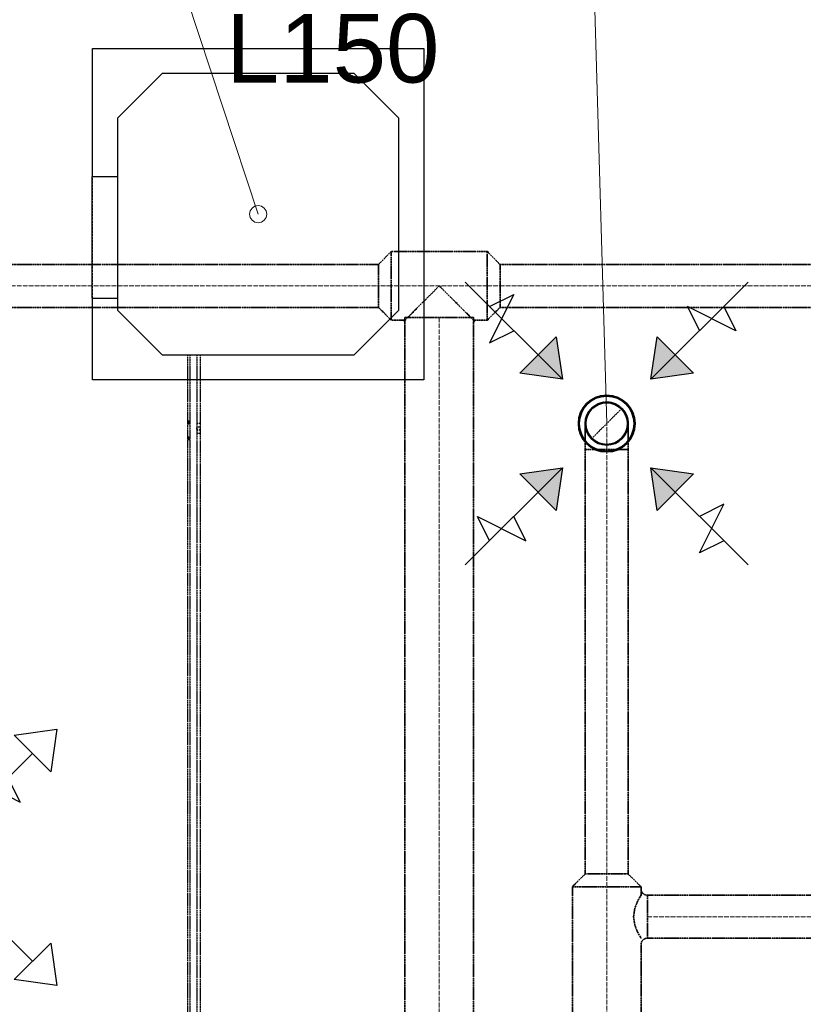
# Model space of a CAD drawing. Header units: millimetres. Extents: x -134161 to 355560, y -27497 to 30328.
# Tile 18 of 95: x -119211 to -116929, y 10779 to 13648. Entities that reach past the tile are written whole.
import ezdxf

# ---------------------------------------------------------------- set-up
doc = ezdxf.new("R2010")
doc.units = ezdxf.units.MM
for name, pattern in [('CenterLine', [17.2, 13, -2, 0.2, -2]), ('HIDDEN', [9.525, 6.35, -3.175]), ('UnderCeiling', [6.7, 4.2, -1, 0.5, -1])]:
    doc.linetypes.add(name, pattern=pattern)
for name, color, linetype in [('Dz1-Atpakalgaita', 7, 'CONTINUOUS'), ('Dz1-Fenkoils', 7, 'CONTINUOUS'), ('Dz1-Radiators', 7, 'CONTINUOUS'), ('Dz1-Teksts-', 7, 'CONTINUOUS'), ('Dz1-Turpgaita', 7, 'CONTINUOUS'), ('Vent-PN3-N', 7, 'CONTINUOUS'), ('Vent-PN3-N-Iekarta', 7, 'CONTINUOUS'), ('Vent-PN3-N-Plusmas bulta', 7, 'CONTINUOUS'), ('Vent-PN3-N-Teksts-', 7, 'CONTINUOUS'), ('Vent-PN3-P', 7, 'CONTINUOUS'), ('Vent-PN3-P-Plusmas bulta', 7, 'CONTINUOUS')]:
    doc.layers.add(name, color=color, linetype=linetype)
doc.styles.add('Arial', font='arial.ttf', dxfattribs={"height": 187.5})

# ---------------------------------------------------------------- blocks, each defined once
blk = doc.blocks.new('*U146')
at = {"layer": 'Vent-PN3-N-Teksts-', "color": 7, "linetype": 'Continuous', "lineweight": 15}
for p, q in [((14609.1, 13736.3, 2300), (13086, 13736.3, 2300)), ((14645.5, 12471, 2300), (14609.1, 13736.3, 2300))]:
    blk.add_line(p, q, dxfattribs=at)
at = {"layer": 'Vent-PN3-N-Teksts-', "color": 7, "linetype": 'Continuous', "lineweight": 25, "style": 'Arial'}
for s, p in [('URH/A-125', (13133.3, 13801.3, 2300)), ('L150', (13536.8, 13464.5, 2300))]:
    blk.add_text(s, height=200, dxfattribs=at).set_placement(p)
blk = doc.blocks.new('*U706')
at = {"layer": 'Vent-PN3-N', "color": 1, "linetype": 'UnderCeiling', "lineweight": 35}
for p, q in [((14545.5, 11121.9, 2600), (14583, 11158.9, 2600)), ((14745.5, 11121.9, 2600), (14708, 11158.9, 2600))]:
    blk.add_line(p, q, dxfattribs=at)
at = {"layer": 'Vent-PN3-N', "color": 7, "linetype": 'CenterLine', "lineweight": 18}
blk.add_line((14645.5, 11121.9, 2600), (14645.5, 11158.9, 2600), dxfattribs=at)
at = {"layer": 'Vent-PN3-N', "color": 1, "linetype": 'UnderCeiling', "lineweight": 35, "extrusion": (0, 1, 0)}
for centre, major_axis in [((14645.5, 11158.9, 2600), (-62.5, 0)), ((14645.5, 11121.9, 2600), (-100, 0))]:
    blk.add_ellipse(centre, major_axis=major_axis, ratio=1, start_param=0, end_param=3.141593, dxfattribs=at)
blk = doc.blocks.new('*U711')
at = {"layer": 'Vent-PN3-P', "color": 5, "linetype": 'UnderCeiling', "lineweight": 35}
for p, q in [((14297.9, 12972.2, 2600), (14334.9, 12934.7, 2600)), ((14297.9, 12772.2, 2600), (14334.9, 12809.7, 2600))]:
    blk.add_line(p, q, dxfattribs=at)
at = {"layer": 'Vent-PN3-P', "color": 7, "linetype": 'CenterLine', "lineweight": 18}
blk.add_line((14297.9, 12872.2, 2600), (14334.9, 12872.2, 2600), dxfattribs=at)
at = {"layer": 'Vent-PN3-P', "color": 5, "linetype": 'UnderCeiling', "lineweight": 35, "extrusion": (1, 0, 0)}
for centre, major_axis in [((14297.9, 12872.2, 2600), (0, 100)), ((14334.9, 12872.2, 2600), (0, 62.5))]:
    blk.add_ellipse(centre, major_axis=major_axis, ratio=1, start_param=0, end_param=3.141593, dxfattribs=at)
blk = doc.blocks.new('*U712')
at = {"layer": 'Vent-PN3-P', "color": 5, "linetype": 'UnderCeiling', "lineweight": 35}
for p, q in [((14017.9, 12972.2, 2600), (13980.9, 12934.7, 2600)), ((14017.9, 12772.2, 2600), (13980.9, 12809.7, 2600))]:
    blk.add_line(p, q, dxfattribs=at)
at = {"layer": 'Vent-PN3-P', "color": 7, "linetype": 'CenterLine', "lineweight": 18}
blk.add_line((14017.9, 12872.2, 2600), (13980.9, 12872.2, 2600), dxfattribs=at)
at = {"layer": 'Vent-PN3-P', "color": 5, "linetype": 'UnderCeiling', "lineweight": 35, "extrusion": (-1, 0, 0)}
for centre, major_axis in [((14017.9, 12872.2, 2600), (0, -100)), ((13980.9, 12872.2, 2600), (0, -62.5))]:
    blk.add_ellipse(centre, major_axis=major_axis, ratio=1, start_param=0, end_param=3.141593, dxfattribs=at)
blk = doc.blocks.new('*U714')
at = {"layer": 'Vent-PN3-P-Plusmas bulta', "color": 7, "linetype": 'Continuous', "lineweight": 25}
for p, q in [((12314.9, 11456.8, 2269), (12297.2, 11580.6, 2269)), ((12297.2, 11580.6, 2269), (12421, 11562.9, 2269)), ((12314.9, 11456.8, 2269), (12297.2, 11580.6, 2269)), ((12297.2, 11580.6, 2269), (12421, 11562.9, 2269)), ((12421, 11562.9, 2269), (12314.9, 11456.8, 2269)), ((12920.2, 11562.9, 2269), (13043.9, 11580.6, 2269)), ((12920.2, 11562.9, 2269), (13043.9, 11580.6, 2269)), ((13026.3, 11456.8, 2269), (12920.2, 11562.9, 2269)), ((13043.9, 11580.6, 2269), (13026.3, 11456.8, 2269)), ((13043.9, 11580.6, 2269), (13026.3, 11456.8, 2269)), ((12580.1, 11297.7, 2269), (12367.9, 11509.9, 2269)), ((12761.1, 11297.7, 2269), (12973.2, 11509.9, 2269)), ((12438.7, 11333.1, 2269), (12509.4, 11474.5, 2269)), ((12509.4, 11474.5, 2269), (12438.7, 11439.2, 2269)), ((12831.8, 11368.4, 2269), (12796.5, 11439.2, 2269)), ((12796.5, 11439.2, 2269), (12937.9, 11368.4, 2269)), ((12937.9, 11368.4, 2269), (12902.5, 11439.2, 2269)), ((12509.4, 11368.4, 2269), (12438.7, 11333.1, 2269)), ((12580.1, 11116.7, 2269), (12367.9, 10904.6, 2269)), ((12761.1, 11116.7, 2269), (12973.2, 10904.6, 2269)), ((12831.8, 11046, 2269), (12902.5, 11081.4, 2269)), ((12902.5, 11081.4, 2269), (12831.8, 10939.9, 2269)), ((12544.7, 10975.3, 2269), (12403.3, 11046, 2269)), ((12403.3, 11046, 2269), (12438.7, 10975.3, 2269)), ((12509.4, 11046, 2269), (12544.7, 10975.3, 2269)), ((12831.8, 10939.9, 2269), (12902.5, 10975.3, 2269)), ((12297.2, 10833.9, 2269), (12314.9, 10957.6, 2269)), ((12297.2, 10833.9, 2269), (12314.9, 10957.6, 2269)), ((12314.9, 10957.6, 2269), (12421, 10851.5, 2269)), ((12920.2, 10851.5, 2269), (13026.3, 10957.6, 2269)), ((13026.3, 10957.6, 2269), (13043.9, 10833.9, 2269)), ((13026.3, 10957.6, 2269), (13043.9, 10833.9, 2269)), ((12421, 10851.5, 2269), (12297.2, 10833.9, 2269)), ((12421, 10851.5, 2269), (12297.2, 10833.9, 2269)), ((13043.9, 10833.9, 2269), (12920.2, 10851.5, 2269)), ((13043.9, 10833.9, 2269), (12920.2, 10851.5, 2269))]:
    blk.add_line(p, q, dxfattribs=at)
blk = doc.blocks.new('*U716')
at = {"layer": 'Vent-PN3-N-Plusmas bulta', "linetype": 'Continuous', "lineweight": 25}
for points in [[(14498.7, 12723.8), (14516.4, 12600), (14392.7, 12617.7)], [(14898.3, 12617.7), (14774.5, 12600), (14792.2, 12723.8)], [(14392.7, 12324.2), (14516.4, 12341.9), (14498.7, 12218.2)], [(14792.2, 12218.2), (14774.5, 12341.9), (14898.3, 12324.2)]]:
    blk.add_hatch(color=7, dxfattribs=at).paths.add_polyline_path(points, flags=0)
at = {"layer": 'Vent-PN3-N-Plusmas bulta', "color": 7, "linetype": 'Continuous', "lineweight": 25}
for p, q in [((14516.4, 12600, 2237), (14233.6, 12882.9, 2237)), ((14774.5, 12600, 2237), (15057.4, 12882.9, 2237)), ((14304.3, 12812.1, 2237), (14375, 12847.5, 2237)), ((14375, 12847.5, 2237), (14304.3, 12706.1, 2237)), ((15022, 12741.4, 2237), (14880.6, 12812.1, 2237)), ((14880.6, 12812.1, 2237), (14915.9, 12741.4, 2237)), ((14986.6, 12812.1, 2237), (15022, 12741.4, 2237)), ((14304.3, 12706.1, 2237), (14375, 12741.4, 2237)), ((14498.7, 12723.8, 2237), (14516.4, 12600, 2237)), ((14774.5, 12600, 2237), (14792.2, 12723.8, 2237)), ((14516.4, 12600, 2237), (14392.7, 12617.7, 2237)), ((14898.3, 12617.7, 2237), (14774.5, 12600, 2237)), ((14516.4, 12341.9, 2237), (14233.6, 12059.1, 2237)), ((14392.7, 12324.2, 2237), (14516.4, 12341.9, 2237)), ((14516.4, 12341.9, 2237), (14498.7, 12218.2, 2237)), ((14774.5, 12341.9, 2237), (15057.4, 12059.1, 2237)), ((14792.2, 12218.2, 2237), (14774.5, 12341.9, 2237)), ((14774.5, 12341.9, 2237), (14898.3, 12324.2, 2237)), ((14915.9, 12094.4, 2237), (14986.6, 12235.9, 2237)), ((14986.6, 12235.9, 2237), (14915.9, 12200.5, 2237)), ((14304.3, 12129.8, 2237), (14268.9, 12200.5, 2237)), ((14268.9, 12200.5, 2237), (14410.3, 12129.8, 2237)), ((14410.3, 12129.8, 2237), (14375, 12200.5, 2237)), ((14986.6, 12129.8, 2237), (14915.9, 12094.4, 2237))]:
    blk.add_line(p, q, dxfattribs=at)
for points in [[(14498.7, 12723.8, 2237), (14516.4, 12600, 2237), (14392.7, 12617.7, 2237)], [(14898.3, 12617.7, 2237), (14774.5, 12600, 2237), (14792.2, 12723.8, 2237)], [(14392.7, 12324.2, 2237), (14516.4, 12341.9, 2237), (14498.7, 12218.2, 2237)], [(14792.2, 12218.2, 2237), (14774.5, 12341.9, 2237), (14898.3, 12324.2, 2237)]]:
    blk.add_3dface(points, dxfattribs=at)
blk = doc.blocks.new('*U723')
at = {"layer": 'Vent-PN3-N-Iekarta', "color": 1, "linetype": 'Continuous', "lineweight": 35}
for centre, radius in [((14645.5, 12471, 2300), 82.5), ((14645.5, 12471, 2287), 80), ((14645.5, 12471, 2289), 62.5), ((14645.5, 12471, 2300), 60.5)]:
    blk.add_circle(centre, radius, dxfattribs=at)
blk = doc.blocks.new('*U724')
at = {"layer": 'Vent-PN3-N', "color": 7, "linetype": 'Continuous', "lineweight": -3}
blk.add_line((14645.5, 12471, 2412.5), (14645.5, 12471, 2411.5), dxfattribs=at)
blk = doc.blocks.new('*U726')
at = {"layer": 'Vent-PN3-N', "color": 1, "linetype": 'UnderCeiling', "lineweight": 35}
for p, q in [((14764.2, 11096.9, 2600), (17508.9, 11096.9, 2600)), ((14764.2, 10971.9, 2600), (17508.9, 10971.9, 2600))]:
    blk.add_line(p, q, dxfattribs=at)
at = {"layer": 'Vent-PN3-N', "color": 7, "linetype": 'CenterLine', "lineweight": 18}
blk.add_line((14764.2, 11034.4, 2600), (17508.9, 11034.4, 2600), dxfattribs=at)
blk = doc.blocks.new('*U727')
at = {"layer": 'Vent-PN3-N', "color": 1, "linetype": 'UnderCeiling', "lineweight": 35}
for p, q in [((14545.5, 10946.9, 2600), (14545.5, 11121.9, 2600)), ((14745.5, 11096.9, 2600), (14745.5, 11121.9, 2600)), ((14735.2, 11078.6, 2644.2), (14727.1, 11058.3, 2657.7)), ((14742.6, 11092.1, 2623.9), (14735.2, 11078.6, 2644.2)), ((14745.5, 11096.9, 2600), (14742.6, 11092.1, 2623.9)), ((14727.1, 11058.3, 2657.7), (14723.5, 11034.4, 2662.5)), ((14723.5, 11034.4, 2662.5), (14727.1, 11010.5, 2657.7)), ((14727.1, 11010.5, 2657.7), (14735.2, 10990.2, 2644.2)), ((14735.2, 10990.2, 2644.2), (14742.6, 10976.6, 2623.9)), ((14742.6, 10976.6, 2623.9), (14745.5, 10971.9, 2600)), ((14745.5, 10946.9, 2600), (14745.5, 10953.1, 2600))]:
    blk.add_line(p, q, dxfattribs=at)
at = {"layer": 'Vent-PN3-N', "color": 7, "linetype": 'CenterLine', "lineweight": 18}
blk.add_line((14645.5, 10946.9, 2600), (14645.5, 11121.9, 2600), dxfattribs=at)
at = {"layer": 'Vent-PN3-N', "color": 1, "linetype": 'UnderCeiling', "lineweight": 35}
blk.add_ellipse((14764.2, 11115.6, 2600), major_axis=(-18.7, 0), ratio=1, start_param=0, end_param=1.570796, dxfattribs=at)
at = {"layer": 'Vent-PN3-N', "color": 1, "linetype": 'UnderCeiling', "lineweight": 35, "extrusion": (1, 0, 0)}
blk.add_ellipse((14764.2, 11034.4, 2600), major_axis=(0, 62.5), ratio=1, start_param=0, end_param=3.141593, dxfattribs=at)
at = {"layer": 'Vent-PN3-N', "color": 1, "linetype": 'UnderCeiling', "lineweight": 35, "extrusion": (0, 0, -1)}
blk.add_ellipse((14764.2, 10953.1, 2600), major_axis=(-18.7, 0), ratio=1, start_param=0, end_param=1.570796, dxfattribs=at)
blk = doc.blocks.new('*U728')
at = {"layer": 'Vent-PN3-N', "color": 1, "linetype": 'UnderCeiling', "lineweight": 35}
for p, q in [((14545.5, 10946.9, 2600), (14545.5, 9555.9, 2600)), ((14745.5, 10946.9, 2600), (14745.5, 9555.9, 2600))]:
    blk.add_line(p, q, dxfattribs=at)
at = {"layer": 'Vent-PN3-N', "color": 7, "linetype": 'CenterLine', "lineweight": 18}
blk.add_line((14645.5, 10946.9, 2600), (14645.5, 9555.9, 2600), dxfattribs=at)
blk = doc.blocks.new('*U730')
at = {"layer": 'Vent-PN3-N', "color": 1, "linetype": 'UnderCeiling', "lineweight": 35}
for p, q in [((14583, 12396, 2600), (14583, 11158.9, 2600)), ((14708, 12396, 2600), (14708, 11158.9, 2600))]:
    blk.add_line(p, q, dxfattribs=at)
at = {"layer": 'Vent-PN3-N', "color": 7, "linetype": 'CenterLine', "lineweight": 18}
blk.add_line((14645.5, 12396, 2600), (14645.5, 11158.9, 2600), dxfattribs=at)
blk = doc.blocks.new('*U731')
at = {"layer": 'Vent-PN3-N', "color": 7, "linetype": 'UnderCeiling', "lineweight": 18}
blk.add_line((14601.3, 12426.8, 2525), (14689.7, 12515.2, 2525), dxfattribs=at)
at = {"layer": 'Vent-PN3-N', "color": 1, "linetype": 'UnderCeiling', "lineweight": 35, "extrusion": (0, 0, -1)}
blk.add_ellipse((14645.5, 12471, 2525), major_axis=(-62.5, 0), ratio=1, start_param=0, end_param=3.141593, dxfattribs=at)
at = {"layer": 'Vent-PN3-N', "color": 7, "linetype": 'HIDDEN', "lineweight": -3, "extrusion": (0, 0, -1)}
blk.add_ellipse((14645.5, 12471, 2525), major_axis=(62.5, 0), ratio=1, start_param=0, end_param=3.141593, dxfattribs=at)
at = {"layer": 'Vent-PN3-N', "color": 1, "linetype": 'UnderCeiling', "lineweight": 35, "extrusion": (-1, 0, 0)}
for centre in [(14583, 12396, 2525), (14708, 12396, 2525)]:
    blk.add_ellipse(centre, major_axis=(0, 0, 75), ratio=1, start_param=0, end_param=1.570796, dxfattribs=at)
at = {"layer": 'Vent-PN3-N', "color": 7, "linetype": 'CenterLine', "lineweight": 18, "extrusion": (-1, 0, 0)}
blk.add_ellipse((14645.5, 12396, 2525), major_axis=(0, 0, 75), ratio=1, start_param=0, end_param=1.570796, dxfattribs=at)
at = {"layer": 'Vent-PN3-N', "color": 1, "linetype": 'UnderCeiling', "lineweight": 35, "extrusion": (0, -1, 0)}
blk.add_ellipse((14645.5, 12396, 2600), major_axis=(62.5, 0), ratio=1, start_param=0, end_param=3.141593, dxfattribs=at)
blk = doc.blocks.new('*U733')
at = {"layer": 'Vent-PN3-P', "color": 5, "linetype": 'UnderCeiling', "lineweight": 35}
for p, q in [((14057.9, 12779.7, 2600), (14057.9, 9591.1, 2600)), ((14257.9, 12779.7, 2600), (14257.9, 9591.1, 2600))]:
    blk.add_line(p, q, dxfattribs=at)
at = {"layer": 'Vent-PN3-P', "color": 7, "linetype": 'CenterLine', "lineweight": 18}
blk.add_line((14157.9, 12779.7, 2600), (14157.9, 9591.1, 2600), dxfattribs=at)
blk = doc.blocks.new('*U734')
at = {"layer": 'Vent-PN3-P', "color": 5, "linetype": 'UnderCeiling', "lineweight": 35}
for p, q in [((14297.9, 12972.2, 2600), (14017.9, 12972.2, 2600)), ((14157.9, 12872.2, 2700), (14119.6, 12833.9, 2692.4)), ((14196.2, 12833.9, 2692.4), (14157.9, 12872.2, 2700)), ((14119.6, 12833.9, 2692.4), (14087.2, 12801.5, 2670.7)), ((14228.6, 12801.5, 2670.7), (14196.2, 12833.9, 2692.4)), ((14087.2, 12801.5, 2670.7), (14065.5, 12779.8, 2638.3)), ((14250.3, 12779.8, 2638.3), (14228.6, 12801.5, 2670.7)), ((14057.9, 12772.2, 2600), (14017.9, 12772.2, 2600)), ((14065.5, 12779.8, 2638.3), (14058.3, 12772.6, 2602)), ((14257.5, 12772.6, 2602), (14250.3, 12779.8, 2638.3)), ((14297.9, 12772.2, 2600), (14257.9, 12772.2, 2600))]:
    blk.add_line(p, q, dxfattribs=at)
at = {"layer": 'Vent-PN3-P', "color": 7, "linetype": 'CenterLine', "lineweight": 18}
blk.add_line((14297.9, 12872.2, 2600), (14017.9, 12872.2, 2600), dxfattribs=at)
at = {"layer": 'Vent-PN3-P', "color": 5, "linetype": 'UnderCeiling', "lineweight": 35, "extrusion": (0, 0, -1)}
blk.add_ellipse((14050.4, 12764.7, 2600), major_axis=(0, 7.5), ratio=1, start_param=0, end_param=1.570796, dxfattribs=at)
at = {"layer": 'Vent-PN3-P', "color": 5, "linetype": 'UnderCeiling', "lineweight": 35, "extrusion": (0, -1, 0)}
blk.add_ellipse((14157.9, 12779.7, 2600), major_axis=(100, 0), ratio=1, start_param=0, end_param=3.141593, dxfattribs=at)
at = {"layer": 'Vent-PN3-P', "color": 5, "linetype": 'UnderCeiling', "lineweight": 35}
blk.add_ellipse((14265.4, 12764.7, 2600), major_axis=(0, 7.5), ratio=1, start_param=0, end_param=1.570796, dxfattribs=at)
blk = doc.blocks.new('*U735')
at = {"layer": 'Vent-PN3-P', "color": 5, "linetype": 'UnderCeiling', "lineweight": 35}
for p, q in [((14334.9, 12934.7, 2600), (15576.4, 12934.7, 2600)), ((14334.9, 12809.7, 2600), (15576.4, 12809.7, 2600))]:
    blk.add_line(p, q, dxfattribs=at)
at = {"layer": 'Vent-PN3-P', "color": 7, "linetype": 'CenterLine', "lineweight": 18}
blk.add_line((14334.9, 12872.2, 2600), (15576.4, 12872.2, 2600), dxfattribs=at)
blk = doc.blocks.new('*U738')
at = {"layer": 'Vent-PN3-P', "color": 5, "linetype": 'UnderCeiling', "lineweight": 35}
for p, q in [((12739.3, 12934.7, 2600), (13980.9, 12934.7, 2600)), ((12739.3, 12809.7, 2600), (13980.9, 12809.7, 2600))]:
    blk.add_line(p, q, dxfattribs=at)
at = {"layer": 'Vent-PN3-P', "color": 7, "linetype": 'CenterLine', "lineweight": 18}
blk.add_line((12739.3, 12872.2, 2600), (13980.9, 12872.2, 2600), dxfattribs=at)
blk = doc.blocks.new('*U958')
at = {"layer": 'Dz1-Teksts-', "color": 7, "linetype": 'Continuous', "lineweight": 0}
for p, q in [((16560, 13843.7, 2500), (14666, 13843.7, 2500)), ((16581.5, 13081.2, 2500), (16560, 13843.7, 2500))]:
    blk.add_line(p, q, dxfattribs=at)
at = {"layer": 'Dz1-Teksts-', "color": 7, "linetype": 'Continuous', "lineweight": 0, "extrusion": (0, 0, -1)}
blk.add_circle((-16581.5, 13081.2, -2500), 25, dxfattribs=at)
at = {"layer": 'Dz1-Teksts-', "color": 7, "linetype": 'Continuous', "lineweight": 0, "style": 'Arial'}
blk.add_text('Qdz=10000 W', height=200, dxfattribs=at).set_placement((14716.1, 13912.6, 2500))
blk = doc.blocks.new('*U971')
at = {"layer": 'Dz1-Atpakalgaita', "color": 6, "linetype": 'UnderCeiling', "lineweight": 25}
for p, q in [((13452.1, 12441.8, 2800), (13452.1, 8212.8, 2800)), ((13462.1, 12441.8, 2800), (13462.1, 8212.8, 2800))]:
    blk.add_line(p, q, dxfattribs=at)
blk = doc.blocks.new('*U972')
at = {"layer": 'Dz1-Turpgaita', "color": 4, "linetype": 'UnderCeiling', "lineweight": 25}
for p, q in [((13425.1, 12423.8, 2800), (13425.1, 8181.3, 2800)), ((13431.1, 12423.8, 2800), (13431.1, 8181.3, 2800))]:
    blk.add_line(p, q, dxfattribs=at)
blk = doc.blocks.new('*U973')
at = {"layer": 'Dz1-Teksts-', "color": 7, "linetype": 'Continuous', "lineweight": 0}
for p, q in [((13350.8, 13930, 2500), (11456.8, 13930, 2500)), ((13630.6, 13081.2, 2500), (13350.8, 13930, 2500))]:
    blk.add_line(p, q, dxfattribs=at)
at = {"layer": 'Dz1-Teksts-', "color": 7, "linetype": 'Continuous', "lineweight": 0, "extrusion": (0, 0, -1)}
blk.add_circle((-13630.6, 13081.2, -2500), 25, dxfattribs=at)
at = {"layer": 'Dz1-Teksts-', "color": 7, "linetype": 'Continuous', "lineweight": 0, "style": 'Arial'}
blk.add_text('Qdz=10000 W', height=200, dxfattribs=at).set_placement((11506.9, 13998.9, 2500))
blk = doc.blocks.new('*U974')
at = {"layer": 'Dz1-Turpgaita', "color": 4, "linetype": 'UnderCeiling', "lineweight": 25, "extrusion": (0, 0.707107, -0.707107)}
blk.add_ellipse((13428.1, 12430.1, 2797.4), major_axis=(-3, 0), ratio=1, start_param=0, end_param=3.141593, dxfattribs=at)
at = {"layer": 'Dz1-Turpgaita', "color": 7, "linetype": 'HIDDEN', "lineweight": -3, "extrusion": (0, 0.707107, -0.707107)}
blk.add_ellipse((13428.1, 12430.1, 2797.4), major_axis=(3, 0), ratio=1, start_param=0, end_param=3.141593, dxfattribs=at)
at = {"layer": 'Dz1-Turpgaita', "color": 4, "linetype": 'UnderCeiling', "lineweight": 25, "extrusion": (1, 0, 0)}
for centre in [(13425.1, 12423.8, 2791), (13431.1, 12423.8, 2791)]:
    blk.add_ellipse(centre, major_axis=(0, 6.36, 6.36), ratio=1, start_param=0, end_param=0.785398, dxfattribs=at)
at = {"layer": 'Dz1-Turpgaita', "color": 4, "linetype": 'UnderCeiling', "lineweight": 25, "extrusion": (0, -1, 0)}
blk.add_ellipse((13428.1, 12423.8, 2800), major_axis=(3, 0), ratio=1, start_param=0, end_param=3.141593, dxfattribs=at)
blk = doc.blocks.new('*U975')
at = {"layer": 'Dz1-Turpgaita', "color": 4, "linetype": 'UnderCeiling', "lineweight": 25}
for p, q in [((13425.1, 12472.8, 2754.6), (13425.1, 12430.1, 2797.4)), ((13431.1, 12472.8, 2754.6), (13431.1, 12430.1, 2797.4))]:
    blk.add_line(p, q, dxfattribs=at)
blk = doc.blocks.new('*U976')
at = {"layer": 'Dz1-Atpakalgaita', "color": 6, "linetype": 'UnderCeiling', "lineweight": 25, "extrusion": (0, 0, -1)}
blk.add_ellipse((13457.1, 12456.8, 2785), major_axis=(-5, 0), ratio=1, start_param=0, end_param=3.141593, dxfattribs=at)
at = {"layer": 'Dz1-Atpakalgaita', "color": 7, "linetype": 'HIDDEN', "lineweight": -3, "extrusion": (0, 0, -1)}
blk.add_ellipse((13457.1, 12456.8, 2785), major_axis=(5, 0), ratio=1, start_param=0, end_param=3.141593, dxfattribs=at)
at = {"layer": 'Dz1-Atpakalgaita', "color": 6, "linetype": 'UnderCeiling', "lineweight": 25, "extrusion": (1, 0, 0)}
for centre in [(13452.1, 12441.8, 2785), (13462.1, 12441.8, 2785)]:
    blk.add_ellipse(centre, major_axis=(0, 15), ratio=1, start_param=0, end_param=1.570796, dxfattribs=at)
at = {"layer": 'Dz1-Atpakalgaita', "color": 6, "linetype": 'UnderCeiling', "lineweight": 25, "extrusion": (0, -1, 0)}
blk.add_ellipse((13457.1, 12441.8, 2800), major_axis=(5, 0), ratio=1, start_param=0, end_param=3.141593, dxfattribs=at)
blk = doc.blocks.new('*U977')
at = {"layer": 'Dz1-Atpakalgaita', "color": 7, "linetype": 'Continuous', "lineweight": -3}
blk.add_line((13457.1, 12456.8, 2744.5), (13457.1, 12456.8, 2743.5), dxfattribs=at)
blk = doc.blocks.new('*U978')
at = {"layer": 'Dz1-Turpgaita', "color": 4, "linetype": 'UnderCeiling', "lineweight": 25, "extrusion": (0, 1, 0)}
blk.add_ellipse((13428.1, 12479.2, 2752), major_axis=(-3, 0), ratio=1, start_param=0, end_param=3.141593, dxfattribs=at)
at = {"layer": 'Dz1-Turpgaita', "color": 4, "linetype": 'UnderCeiling', "lineweight": 25, "extrusion": (-1, 0, 0)}
for centre in [(13425.1, 12479.2, 2761), (13431.1, 12479.2, 2761)]:
    blk.add_ellipse(centre, major_axis=(0, 0, -9), ratio=1, start_param=0, end_param=0.785398, dxfattribs=at)
at = {"layer": 'Dz1-Turpgaita', "color": 4, "linetype": 'UnderCeiling', "lineweight": 25, "extrusion": (0, -0.707107, 0.707107)}
blk.add_ellipse((13428.1, 12472.8, 2754.6), major_axis=(3, 0), ratio=1, start_param=0, end_param=3.141593, dxfattribs=at)
at = {"layer": 'Dz1-Turpgaita', "color": 7, "linetype": 'HIDDEN', "lineweight": -3, "extrusion": (0, -0.707107, 0.707107)}
blk.add_ellipse((13428.1, 12472.8, 2754.6), major_axis=(-3, 0), ratio=1, start_param=0, end_param=3.141593, dxfattribs=at)
blk = doc.blocks.new('*U979')
at = {"layer": 'Dz1-Turpgaita', "color": 4, "linetype": 'UnderCeiling', "lineweight": 25}
for p, q in [((13425.1, 12671.7, 2752), (13425.1, 12479.2, 2752)), ((13431.1, 12671.7, 2752), (13431.1, 12479.2, 2752))]:
    blk.add_line(p, q, dxfattribs=at)
blk = doc.blocks.new('*U980')
at = {"layer": 'Dz1-Atpakalgaita', "color": 6, "linetype": 'UnderCeiling', "lineweight": 25, "extrusion": (0, 1, 0)}
blk.add_ellipse((13457.1, 12471.8, 2689), major_axis=(-5, 0), ratio=1, start_param=0, end_param=3.141593, dxfattribs=at)
at = {"layer": 'Dz1-Atpakalgaita', "color": 6, "linetype": 'UnderCeiling', "lineweight": 25, "extrusion": (-1, 0, 0)}
for centre in [(13452.1, 12471.8, 2704), (13462.1, 12471.8, 2704)]:
    blk.add_ellipse(centre, major_axis=(0, 0, -15), ratio=1, start_param=0, end_param=1.570796, dxfattribs=at)
blk = doc.blocks.new('*U981')
at = {"layer": 'Dz1-Atpakalgaita', "color": 6, "linetype": 'UnderCeiling', "lineweight": 25}
for p, q in [((13452.1, 12671.7, 2689), (13452.1, 12471.8, 2689)), ((13462.1, 12671.7, 2689), (13462.1, 12471.8, 2689))]:
    blk.add_line(p, q, dxfattribs=at)
blk = doc.blocks.new('*U982')
at = {"layer": 'Dz1-Radiators', "color": 7, "linetype": 'Continuous', "lineweight": -3}
blk.add_line((13428.1, 12671.7, 2752), (13428.1, 12671.7, 2751), dxfattribs=at)
blk = doc.blocks.new('*U983')
at = {"layer": 'Dz1-Fenkoils', "color": 7, "linetype": 'HIDDEN', "lineweight": -3}
for p, q in [((13148.1, 13563.7, 2441), (13148.1, 13563.7, 2500)), ((14113.1, 13563.7, 2441), (14113.1, 13563.7, 2500)), ((13351.2, 13490.7, 2829), (13351.2, 13490.7, 2500)), ((13910, 13490.7, 2829), (13910, 13490.7, 2500)), ((13221.1, 13360.6, 2829), (13221.1, 13360.6, 2500)), ((14040.1, 13360.6, 2829), (14040.1, 13360.6, 2500)), ((13146.1, 13190.7, 2595), (13146.1, 13190.7, 2815)), ((13148.1, 12836.7, 2500), (13148.1, 13190.7, 2500)), ((13146.1, 12836.7, 2815), (13146.1, 12836.7, 2595)), ((13221.1, 12801.8, 2829), (13221.1, 12801.8, 2500)), ((14040.1, 12801.8, 2829), (14040.1, 12801.8, 2500)), ((13351.2, 12671.7, 2829), (13351.2, 12671.7, 2500)), ((13910, 12671.7, 2829), (13910, 12671.7, 2500)), ((13148.1, 12598.7, 2441), (13148.1, 12598.7, 2500)), ((14113.1, 12598.7, 2441), (14113.1, 12598.7, 2500))]:
    blk.add_line(p, q, dxfattribs=at)
at = {"layer": 'Dz1-Fenkoils', "color": 7, "linetype": 'Continuous', "lineweight": -3}
for p, q in [((13148.1, 13563.7, 2500), (14113.1, 13563.7, 2500)), ((13148.1, 13190.7, 2500), (13148.1, 13563.7, 2500)), ((14113.1, 13563.7, 2500), (14113.1, 12598.7, 2500)), ((13351.2, 13490.7, 2829), (13221.1, 13360.6, 2829)), ((13910, 13490.7, 2829), (13351.2, 13490.7, 2829)), ((14040.1, 13360.6, 2829), (13910, 13490.7, 2829)), ((13221.1, 13360.6, 2829), (13221.1, 12801.8, 2829)), ((14040.1, 12801.8, 2829), (14040.1, 13360.6, 2829)), ((13146.1, 13190.7, 2815), (13146.1, 12836.7, 2815)), ((13146.1, 13190.7, 2815), (13221.1, 13190.7, 2815)), ((13146.1, 12836.7, 2815), (13221.1, 12836.7, 2815)), ((13148.1, 12598.7, 2500), (13148.1, 12836.7, 2500)), ((13221.1, 12801.8, 2829), (13351.2, 12671.7, 2829)), ((13910, 12671.7, 2829), (14040.1, 12801.8, 2829)), ((13351.2, 12671.7, 2829), (13910, 12671.7, 2829)), ((14113.1, 12598.7, 2500), (13148.1, 12598.7, 2500))]:
    blk.add_line(p, q, dxfattribs=at)

msp = doc.modelspace()

# ---------------------------------------------------------------- block references
at = {"layer": 'Dz1-Atpakalgaita'}
for name in ['*U981', '*U980', '*U976', '*U977', '*U971']:
    msp.add_blockref(name, (-132147.1, 0), dxfattribs=at)
at = {"layer": 'Dz1-Fenkoils'}
msp.add_blockref('*U983', (-132147.1, 0), dxfattribs=at)
at = {"layer": 'Dz1-Radiators'}
msp.add_blockref('*U982', (-132147.1, 0), dxfattribs=at)
at = {"layer": 'Dz1-Teksts-'}
for name in ['*U973', '*U958']:
    msp.add_blockref(name, (-132147.1, 0), dxfattribs=at)
at = {"layer": 'Dz1-Turpgaita'}
for name in ['*U979', '*U978', '*U975', '*U974', '*U972']:
    msp.add_blockref(name, (-132147.1, 0), dxfattribs=at)
at = {"layer": 'Vent-PN3-N'}
for name in ['*U731', '*U724', '*U730', '*U706', '*U727', '*U726', '*U728']:
    msp.add_blockref(name, (-132147.1, 0), dxfattribs=at)
at = {"layer": 'Vent-PN3-N-Iekarta'}
msp.add_blockref('*U723', (-132147.1, 0), dxfattribs=at)
at = {"layer": 'Vent-PN3-N-Plusmas bulta'}
msp.add_blockref('*U716', (-132147.1, 0), dxfattribs=at)
at = {"layer": 'Vent-PN3-N-Teksts-'}
msp.add_blockref('*U146', (-132147.1, 0), dxfattribs=at)
at = {"layer": 'Vent-PN3-P'}
for name in ['*U712', '*U734', '*U711', '*U738', '*U735', '*U733']:
    msp.add_blockref(name, (-132147.1, 0), dxfattribs=at)
at = {"layer": 'Vent-PN3-P-Plusmas bulta'}
msp.add_blockref('*U714', (-132147.1, 0), dxfattribs=at)

doc.saveas('drawing.dxf')
